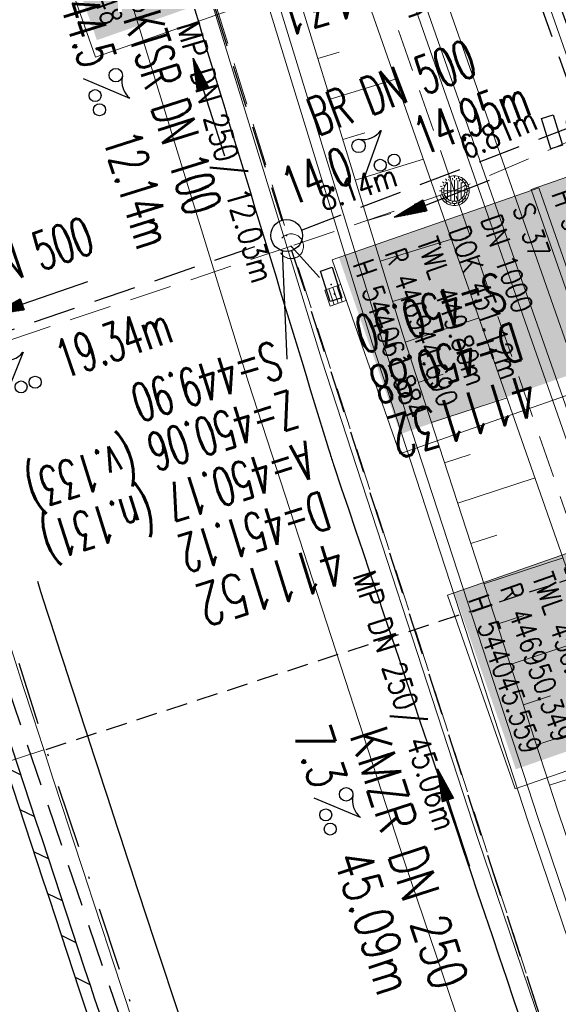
# Model space of a CAD drawing. Extents: x 446577 to 447240, y 443630 to 444842.
# Tile 38 of 71: x 446924 to 446950, y 444023 to 444069. Entities that reach past the tile are written whole.
import ezdxf
from ezdxf.enums import TextEntityAlignment as Align

# ---------------------------------------------------------------- set-up
doc = ezdxf.new("R2010")
doc.units = 0
doc.header["$LTSCALE"] = 2
doc.header["$MEASUREMENT"] = 0
for name, pattern in [('AUSGEZOGEN', [0]), ('GESTRICH-X2', [1.5, 1, -0.5]), ('GESTRICHELT', [0.75, 0.5, -0.25]), ('STRICHPT-X3', [3, 1.5, -0.75, 0, -0.75])]:
    doc.linetypes.add(name, pattern=pattern)
doc.layers.get('0').update_dxf_attribs({"linetype": 'AUSGEZOGEN'})
for name, color, linetype in [('200_ACHSEN', 7, 'CONTINUOUS'), ('210_Text', 7, 'CONTINUOUS'), ('ACHSE', 250, 'STRICHPT-X3'), ('Beschriftung', 7, 'CONTINUOUS'), ('FBR', 8, 'CONTINUOUS'), ('GLOBAL', 7, 'CONTINUOUS'), ('HEKTOM', 250, 'GESTRICHELT'), ('Hintergrund', 7, 'CONTINUOUS'), ('Hintergrundplan', 7, 'CONTINUOUS'), ('KANAL', 7, 'GESTRICH-X2'), ('PFEIL', 7, 'CONTINUOUS'), ('SCHACHTNR', 6, 'CONTINUOUS'), ('SCHLITZRINNE', 8, 'AUSGEZOGEN'), ('SCHSYMBOL', 7, 'AUSGEZOGEN'), ('STRASSE', 8, 'CONTINUOUS'), ('TEXTO', 4, 'CONTINUOUS'), ('TEXTU', 4, 'CONTINUOUS')]:
    doc.layers.add(name, color=color, linetype=linetype)
doc.styles.add('6', font='txt_____.ttf', dxfattribs={"width": 0.8, "height": 1})
doc.styles.add('8', font='txt_____.ttf', dxfattribs={"width": 0.8, "height": 1})
doc.styles.add('ROMANS', font='romans.shx', dxfattribs={"width": 0.8})

# ---------------------------------------------------------------- blocks, each defined once
blk = doc.blocks.new('GST')
at = {"color": 0}
blk.add_circle((0, 0), 0.75, dxfattribs=at)
blk.add_point((0, 0), dxfattribs=at)
blk = doc.blocks.new('10')
blk.add_blockref('GST', (0, 0))
blk = doc.blocks.new('PROM')
blk.add_line((1.566, 1.817), (0.019, 0.015))
for centre, radius in [((0.317, 1.51), 0.317), ((0.943, 0.291), 0.283), ((1.645, 0.287), 0.283)]:
    blk.add_circle(centre, radius)
blk.add_arc((0.992, 2.682), 1.033, 239.1414, 303.3549)
blk = doc.blocks.new('PFEIL2')
at = {"color": 0}
for p, q in [((0.88, 0.002), (-2.401, -0.012)), ((0.881, -0.271), (0.879, 0.276)), ((0.879, 0.276), (2.429, 0.009)), ((0.911, 0.27), (0.879, 0.265)), ((0.965, 0.261), (0.879, 0.246)), ((1.019, 0.252), (0.879, 0.228)), ((1.073, 0.242), (0.879, 0.209)), ((1.127, 0.233), (0.879, 0.191)), ((1.181, 0.224), (0.879, 0.172)), ((1.235, 0.214), (0.879, 0.154)), ((1.289, 0.205), (0.879, 0.135)), ((1.343, 0.196), (0.879, 0.117)), ((1.397, 0.187), (0.879, 0.098)), ((1.451, 0.177), (0.879, 0.08)), ((1.505, 0.168), (0.879, 0.061)), ((1.559, 0.159), (0.88, 0.043)), ((1.613, 0.149), (0.88, 0.024)), ((1.668, 0.14), (0.88, 0.006)), ((1.722, 0.131), (0.88, -0.013)), ((1.776, 0.121), (0.88, -0.031)), ((1.83, 0.112), (0.88, -0.05)), ((1.884, 0.103), (0.88, -0.068)), ((1.938, 0.094), (0.88, -0.087)), ((1.992, 0.084), (0.88, -0.105)), ((2.046, 0.075), (0.88, -0.124)), ((2.1, 0.066), (0.88, -0.142)), ((2.154, 0.056), (0.88, -0.161)), ((2.208, 0.047), (0.88, -0.179)), ((2.262, 0.038), (0.881, -0.198)), ((2.316, 0.029), (0.881, -0.216)), ((2.37, 0.019), (0.881, -0.235)), ((2.424, 0.01), (0.881, -0.253)), ((2.429, 0.009), (0.881, -0.271))]:
    blk.add_line(p, q, dxfattribs=at)
blk = doc.blocks.new('30')
at = {"color": 0}
for p, q in [((-0.75, -0.29), (-0.75, 0.293)), ((-0.75, 0.293), (0.753, 0.293)), ((0.753, 0.293), (0.753, -0.29)), ((0.753, -0.29), (-0.75, -0.29))]:
    blk.add_line(p, q, dxfattribs=at)
blk.add_point((0, 0), dxfattribs=at)
blk = doc.blocks.new('17')
blk.add_lwpolyline([(-0.755, -1.218), (0.748, -1.218), (0.748, -1.801), (-0.755, -1.801)], close=True)
blk.add_blockref('GST', (0, 0))
blk = doc.blocks.new('Muldenschacht')
at = {"color": 18, "lineweight": 9, "true_color": 0x000000}
for p, q in [((-0.351511, 0.488874), (-0.410348, 0.569857)), ((-0.228204, 0.447647), (-0.274147, 0.536581)), ((-0.215015, 0.669384), (-0.184082, 0.574183)), ((-0.096655, 0.595502), (-0.080293, 0.496748)), ((0.001562, 0.503479), (0.001464, -0.497521)), ((0.001513, 0.703679), (0.001513, 0.603579)), ((0.093794, 0.596447), (0.078414, 0.497536)), ((0.218041, 0.669384), (0.187109, 0.574183)), ((0.271415, 0.539517), (0.226431, 0.450094)), ((0.413374, 0.569857), (0.354537, 0.488874)), ((-0.599087, 0.002979), (-0.699187, 0.002979)), ((-0.569691, 0.188574), (-0.664892, 0.219507)), ((-0.492399, 0.083917), (-0.591181, 0.100105)), ((-0.484382, 0.356002), (-0.565365, 0.41484)), ((-0.444073, 0.230912), (-0.53319, 0.276499)), ((0.502013, 0.002979), (-0.498987, 0.002979)), ((0.474843, 0.165641), (-0.471817, 0.165641)), ((-0.350626, 0.358645), (-0.421053, 0.429778)), ((0.38186, 0.328304), (-0.378834, 0.328304)), ((0.425748, 0.42812), (0.355042, 0.357263)), ((0.447803, 0.22953), (0.537061, 0.27484)), ((0.568391, 0.41484), (0.487409, 0.356002)), ((0.4959, 0.080963), (0.594778, 0.096559)), ((0.572718, 0.188574), (0.667918, 0.219507)), ((0.602083, 0.008988), (0.702178, 0.00999)), ((-0.569691, -0.182617), (-0.664892, -0.21355)), ((-0.493148, -0.073251), (-0.59208, -0.088497)), ((-0.484382, -0.350045), (-0.565365, -0.408882)), ((-0.445326, -0.222488), (-0.534694, -0.267581)), ((0.474843, -0.159684), (-0.471817, -0.159684)), ((-0.352742, -0.35058), (-0.423593, -0.421292)), ((0.38186, -0.322346), (-0.378834, -0.322346)), ((-0.228006, -0.441793), (-0.273909, -0.530747)), ((0.271696, -0.533418), (0.226665, -0.444019)), ((0.426841, -0.421069), (0.355953, -0.350395)), ((0.446654, -0.225822), (0.535682, -0.271583)), ((0.487409, -0.350045), (0.568391, -0.408882)), ((0.496174, -0.073247), (0.595107, -0.088493)), ((0.572718, -0.182617), (0.667918, -0.21355)), ((-0.351511, -0.482917), (-0.410348, -0.5639)), ((-0.184082, -0.568226), (-0.215015, -0.663427)), ((-0.079489, -0.490923), (-0.095689, -0.589704)), ((0.001513, -0.597621), (0.001513, -0.697721)), ((0.079714, -0.491374), (0.095355, -0.590245)), ((0.187109, -0.568226), (0.218041, -0.663427)), ((0.354537, -0.482917), (0.413374, -0.5639))]:
    blk.add_line(p, q, dxfattribs=at)
for radius in [0.7007, 0.6006, 0.5005]:
    blk.add_circle((0.001513, 0.002979), radius, dxfattribs=at)
blk = doc.blocks.new('Schacht')
at = {"color": 18, "lineweight": 9, "true_color": 0x000000}
blk.add_circle((0, 0), 0.779, dxfattribs=at)
blk = doc.blocks.new('SK-quadrat Mitte')
at = {"color": 18, "lineweight": 9, "true_color": 0x000000}
for p, q in [((-0.4, 0.4), (-0.4, -0.4)), ((-0.4, 0.4), (0.4, 0.4)), ((-0.2, 0.4), (-0.2, -0.4)), ((0, 0.4), (0, -0.4)), ((0.2, 0.4), (0.2, -0.4)), ((0.4, 0.4), (0.4, -0.4)), ((-0.4, -0.4), (0.4, -0.4))]:
    blk.add_line(p, q, dxfattribs=at)

msp = doc.modelspace()

# ---------------------------------------------------------------- hatches: boundary and pattern name
at = {"layer": 'SCHLITZRINNE'}
h = msp.add_hatch(dxfattribs=at)
h.set_pattern_fill('_USER', color=256, scale=1.5, angle=45, style=0, pattern_type=0)
h.set_pattern_definition([(322.9886, (446836.6, 444435.4555), (0.9029613, 1.1977733), [])])
edge = h.paths.add_edge_path()
edge.add_arc((443111.832, 443902.605), 3762.708, 8.237949, 8.309741, ccw=False)
edge.add_arc((446520.767, 444396.145), 318.231, 7.99109, 8.23795, ccw=False)
edge.add_arc((253459.124, 417293.726), 195272.941, 7.98719511, 7.99108691, ccw=False)
edge.add_arc((449695.908, 444828.286), 2886.155, 187.987194, 188.019207)
edge.add_arc((478554.213, 448893.922), 32029.442, 188.0192069, 188.0307218)
edge.add_arc((640420.622, 471731.273), 195498.946, 188.0307211, 188.03538189)
edge.add_arc((455274.806, 445594.124), 8517.332, 188.0353819, 188.0971516)
edge.add_arc((489167.9, 450416.106), 42751.721, 188.0971513, 188.1247221)
edge.add_arc((449184.272, 444707.99), 2362.699, 188.124722, 188.49575)
edge.add_arc((449950.357, 444822.425), 3137.283, 188.49575, 188.817734)
edge.add_arc((447543.72, 444449.095), 701.862, 188.817734, 189.303528)
edge.add_arc((451782.27, 445143.452), 4996.911, 189.303528, 189.485594)
edge.add_arc((448740.59, 444635.235), 1913.065, 189.485594, 190.210777)
edge.add_arc((449004.187, 444682.715), 2180.905, 190.210777, 190.889971)
edge.add_arc((448612.493, 444607.358), 1782.027, 190.889971, 191.613703)
edge.add_arc((448466.452, 444577.343), 1632.933, 191.613703, 192.369753)
edge.add_arc((450054.509, 444925.622), 3258.733, 192.369753, 192.712319)
edge.add_arc((448394.443, 444551.135), 1556.951, 192.712319, 193.207918)
edge.add_arc((448423.514, 444557.958), 1586.813, 193.207918, 193.562183)
edge.add_arc((449785.723, 444886.559), 2988.095, 193.562183, 193.820345)
edge.add_arc((448360.45, 444535.942), 1520.33, 193.820345, 194.673969)
edge.add_arc((449045.992, 444715.457), 2228.985, 194.673969, 195.378954)
edge.add_arc((447260.209, 444224.277), 376.885, 195.37895, 195.98013)
edge.add_arc((496192.196, 458236.932), 51275.744, 195.9801271, 196.0316672)
edge.add_arc((447192.225, 444157.103), 293.013, 196.03167, 196.92811)
edge.add_arc((450021.91, 445018.344), 3250.86, 196.928113, 197.197245)
edge.add_arc((443111.832, 443902.605), 3762.208, 8.237949, 8.309741, ccw=False)
edge.add_arc((446520.767, 444396.145), 317.731, 7.99109, 8.23795, ccw=False)
edge.add_arc((253459.124, 417293.726), 195272.441, 7.98719511, 7.99108691, ccw=False)
edge.add_arc((449695.908, 444828.286), 2886.655, 187.987194, 188.006968)
edge.add_line((446834.541, 444446.336), (446835.036, 444446.408))
h = msp.add_hatch(dxfattribs=at)
h.set_pattern_fill('_USER', color=256, scale=1.5, angle=45, style=0, pattern_type=0)
h.set_pattern_definition([(331.9152, (446910.9975, 444074.8353), (0.706167, 1.3233776), [])])
edge = h.paths.add_edge_path()
edge.add_arc((443111.832, 443902.605), 3762.708, 8.237949, 8.309741, ccw=False)
edge.add_arc((446520.767, 444396.145), 318.231, 7.99109, 8.23795, ccw=False)
edge.add_arc((253459.124, 417293.726), 195272.941, 7.98719511, 7.99108691, ccw=False)
edge.add_arc((449695.908, 444828.286), 2886.155, 187.987194, 188.019207)
edge.add_arc((478554.213, 448893.922), 32029.442, 188.0192069, 188.0307218)
edge.add_arc((640420.622, 471731.273), 195498.946, 188.0307211, 188.03538189)
edge.add_arc((455274.806, 445594.124), 8517.332, 188.0353819, 188.0971516)
edge.add_arc((489167.9, 450416.106), 42751.721, 188.0971513, 188.1247221)
edge.add_arc((449184.272, 444707.99), 2362.699, 188.124722, 188.49575)
edge.add_arc((449950.357, 444822.425), 3137.283, 188.49575, 188.817734)
edge.add_arc((447543.72, 444449.095), 701.862, 188.817734, 189.303528)
edge.add_arc((451782.27, 445143.452), 4996.911, 189.303528, 189.485594)
edge.add_arc((448740.59, 444635.235), 1913.065, 189.485594, 190.210777)
edge.add_arc((449004.187, 444682.715), 2180.905, 190.210777, 190.889971)
edge.add_arc((448612.493, 444607.358), 1782.027, 190.889971, 191.613703)
edge.add_arc((448466.452, 444577.343), 1632.933, 191.613703, 192.369753)
edge.add_arc((450054.509, 444925.622), 3258.733, 192.369753, 192.712319)
edge.add_arc((448394.443, 444551.135), 1556.951, 192.712319, 193.207918)
edge.add_arc((448423.514, 444557.958), 1586.813, 193.207918, 193.562183)
edge.add_arc((449785.723, 444886.559), 2988.095, 193.562183, 193.820345)
edge.add_arc((448360.45, 444535.942), 1520.33, 193.820345, 194.673969)
edge.add_arc((449045.992, 444715.457), 2228.985, 194.673969, 195.378954)
edge.add_arc((447260.209, 444224.277), 376.885, 195.37895, 195.98013)
edge.add_arc((496192.196, 458236.932), 51275.744, 195.9801271, 196.0316672)
edge.add_arc((447192.225, 444157.103), 293.013, 196.03167, 196.92811)
edge.add_arc((450021.91, 445018.344), 3250.86, 196.928113, 197.197245)
edge.add_arc((447192.225, 444157.103), 293.513, 196.15125, 196.92811)
edge.add_arc((450021.91, 445018.344), 3251.36, 196.928113, 197.197245)

# ---------------------------------------------------------------- linework, layer by layer
at = {"layer": '200_ACHSEN', "color": 8, "lineweight": 9, "true_color": 0x7f7f7f}
msp.add_lwpolyline([(446877.093, 444209.207, -0.004255), (446885.419, 444176.323, 0.024318), (446940.471, 443990.561), (446963.136, 443925.819), (447048.746, 443681.27)], format="xyb", dxfattribs=at)
msp.add_lwpolyline([(446877.093, 444209.207, -0.004255), (446885.419, 444176.323, 0.024318), (446940.471, 443990.561), (446963.136, 443925.819), (447048.746, 443681.27)], format="xyb", dxfattribs=at)
at = {"layer": '210_Text', "color": 2, "lineweight": 9, "true_color": 0xffff00}
msp.add_line((446925.521, 444034.933), (446920.983, 444033.461), dxfattribs=at)
at = {"layer": '210_Text', "color": 18, "lineweight": 9, "true_color": 0x000000}
msp.add_line((446925.521, 444034.933), (446920.983, 444033.461), dxfattribs=at)
at = {"layer": 'ACHSE', "flags": 128}
msp.add_lwpolyline([(446785.2, 444812.39), (446790.978, 444771.625), (446798.52, 444718.411), (446808.52, 444647.862), (446822.553, 444548.851), (446833.078, 444474.594), (446836.586, 444449.841), (446840.095, 444425.088), (446843.603, 444400.336), (446847.111, 444375.583), (446847.688, 444371.511), (446850.727, 444350.846), (446854.65, 444326.156), (446858.882, 444301.517), (446863.422, 444276.933), (446868.271, 444252.408), (446873.427, 444227.946), (446878.889, 444203.55), (446884.657, 444179.224), (446890.729, 444154.973), (446897.105, 444130.8), (446903.784, 444106.709), (446910.765, 444082.704), (446918.046, 444058.788), (446925.627, 444034.965), (446933.506, 444011.239), (446939.848, 443992.83), (446941.674, 443987.611), (446949.933, 443964.015), (446958.191, 443940.418), (446966.45, 443916.822), (446974.708, 443893.225), (446979.199, 443880.392), (446999.483, 443822.435), (447024.259, 443751.646), (447041.503, 443702.373)], dxfattribs=at)
at = {"layer": 'Beschriftung', "color": 18, "lineweight": 9, "true_color": 0x000000}
for points in [[(446934.555, 444080.053), (446937.707, 444071.038), (446927.953, 444067.627), (446924.801, 444076.642), (446934.555, 444080.053)], [(446958.281, 444064.784), (446961.96, 444054.254), (446952.204, 444050.847), (446948.526, 444061.376), (446958.281, 444064.784)], [(446948.895, 444061.463), (446952.088, 444052.321), (446942.333, 444048.914), (446939.14, 444058.056), (446948.895, 444061.463)], [(446954.339, 444045.645), (446957.533, 444036.503), (446947.778, 444033.095), (446944.584, 444042.237), (446954.339, 444045.645)]]:
    msp.add_lwpolyline(points, close=True, dxfattribs=at)
at = {"layer": 'FBR', "flags": 128}
msp.add_lwpolyline([(446878.677, 444195.394, 0.001546), (446880.948, 444185.849, 0.001126), (446884.135, 444172.768, 0.003725), (446889.709, 444150.814, 0.003076), (446896.82, 444124.326, 0.002623), (446897.889, 444120.519, 0.000225), (446910.607, 444076.182, 0.003912), (446911.908, 444071.786, 0.001174), (446916.388, 444057.188)], format="xyb", dxfattribs=at)
at = {"layer": 'FBR'}
for points in [[(446906.283, 444163.064, 0.003557), (446913.219, 444136.335, 0.004717), (446918.783, 444116.265, 0.000024), (446923.206, 444100.879, 0.003676), (446923.236, 444100.778, 0.000171), (446925.25, 444094.15, 0.000048), (446932.443, 444070.518, 0.000065), (446938.908, 444049.294, 0.003486), (446939.03, 444048.902, 0.003745), (446939.222, 444048.317, 0.000068), (446950.069, 444016.112, 0.000011), (446956.461, 443997.144, 0.001698), (446956.504, 443997.019, 0.000349), (446956.714, 443996.41, 0.000013), (446962.54, 443979.58, 0.000005), (446967.365, 443965.643, 0.00002), (446968.622, 443962.013, 0.001124), (446976.568, 443939.234, -0.000431), (446996.335, 443882.82)], [(446980.914, 443981.438, -0.00016), (446969.629, 444013.764, 0.000226), (446960.626, 444039.543, 0.000413), (446960.222, 444040.696, 0.000011), (446944.42, 444085.635, 0.000087), (446942.548, 444090.956, 0.001149)], [(446925.215, 444042.892, 0.0017), (446930.243, 444027.436, 0.003935), (446936.907, 444007.707, 0.000126), (446946.647, 443979.626, 0.000195), (446952.953, 443961.485, 0.000026), (446968.558, 443916.655, 0.000443), (446969.471, 443914.039, 0.00013), (446975.672, 443896.342, -0.000046), (446981.167, 443880.67, -0.00001)]]:
    msp.add_lwpolyline(points, format="xyb", dxfattribs=at)
at = {"layer": 'HEKTOM'}
msp.add_line((446925.629, 444034.961), (446950.562, 444043.074), dxfattribs=at)
at = {"layer": 'Hintergrund', "color": 254, "lineweight": 18, "true_color": 0xcccccc}
for p, q in [((446983.723, 443972.014), (446939.503, 444098.242)), ((446938.633, 444053.372), (446931.09, 444077.915)), ((446938.457, 444067.561), (446939.457, 444067.869)), ((446939.045, 444065.65), (446942.118, 444066.594)), ((446939.632, 444063.738), (446940.681, 444064.06)), ((446940.22, 444061.826), (446943.441, 444062.816)), ((446940.807, 444059.914), (446941.906, 444060.252)), ((446941.395, 444058.003), (446944.764, 444059.038)), ((446941.982, 444056.091), (446943.13, 444056.444)), ((446942.577, 444054.181), (446946.067, 444055.32)), ((446946.01, 444030.758), (446938.633, 444053.372)), ((446943.197, 444052.28), (446944.374, 444052.664)), ((446943.817, 444050.379), (446947.389, 444051.544)), ((446944.437, 444048.477), (446945.642, 444048.87)), ((446945.058, 444046.576), (446948.712, 444047.768)), ((446945.678, 444044.674), (446946.91, 444045.076)), ((446946.298, 444042.773), (446950.034, 444043.992)), ((446946.918, 444040.871), (446948.177, 444041.282)), ((446947.539, 444038.97), (446951.357, 444040.215)), ((446948.159, 444037.069), (446949.445, 444037.488)), ((446948.779, 444035.167), (446952.679, 444036.439)), ((446949.399, 444033.266), (446950.713, 444033.694)), ((446954.598, 444005.431), (446946.01, 444030.758))]:
    msp.add_line(p, q, dxfattribs=at)
for points in [[(446877.093, 444209.207, -0.004255), (446885.419, 444176.323, 0.024318), (446940.471, 443990.561), (446963.136, 443925.819), (447048.746, 443681.27)], [(447044.926, 443796.399), (447045.561, 443803.747, 0.198133), (447034.087, 443840.111), (447031.292, 443843.45, -0.068573), (447026.942, 443850.389, -0.001832), (447026.804, 443850.698, 0.178534), (447025.36, 443852.19), (447021.162, 443854.21, -0.198913), (447019.631, 443855.921), (446938.327, 444087.994, -0.187649), (446938.401, 444090.168), (446940.074, 444094.07, 0.198913), (446940.102, 444096.366), (446933.956, 444114.073, 0.052334), (446921.013, 444141.454)], [(446927.024, 444105.92, -0.017902), (446934.496, 444088.354), (446937.153, 444080.77), (447016.741, 443853.522, -0.092735), (447019.27, 443832.309)]]:
    msp.add_lwpolyline(points, format="xyb", dxfattribs=at)
for points in [[(446927.024, 444105.92), (446929.886, 444096.041), (446934.92, 444079.072), (446942.447, 444054.58), (446949.805, 444032.02), (446958.381, 444006.73), (446963.917, 443990.816), (446973.92, 443962.072), (446974.191, 443961.219), (446983.115, 443935.682), (446990.73, 443913.95), (447000.132, 443887.136), (447008.561, 443862.948), (447018.227, 443835.286), (447019.27, 443832.309)], [(446925.583, 444105.502), (446928.447, 444095.619), (446933.484, 444078.638), (446941.017, 444054.127), (446948.382, 444031.547), (446956.962, 444006.243), (446962.501, 443990.323), (446972.496, 443961.599), (446972.767, 443960.745), (446981.699, 443935.187), (446989.314, 443913.454), (446998.716, 443886.641), (447007.145, 443862.454), (447016.811, 443834.791), (447017.854, 443831.813)], [(446926.063, 444105.641), (446928.926, 444095.76), (446933.962, 444078.783), (446941.493, 444054.278), (446948.857, 444031.705), (446957.435, 444006.406), (446962.973, 443990.488), (446972.971, 443961.756), (446973.242, 443960.903), (446982.171, 443935.352), (446989.786, 443913.619), (446999.188, 443886.806), (447007.617, 443862.619), (447017.283, 443834.956), (447018.326, 443831.978)], [(446936.384, 444089.016), (446939.041, 444081.432), (447018.479, 443854.608)], [(446937.36, 444087.74), (447018.744, 443855.373), (447021.162, 443854.21)]]:
    msp.add_lwpolyline(points, dxfattribs=at)
at = {"layer": 'Hintergrundplan', "color": 254, "lineweight": 18, "true_color": 0xcccccc}
for p, q in [((447024.868, 443854.564), (446939.503, 444098.242)), ((446931.09, 444077.915), (446938.633, 444053.372)), ((446938.457, 444067.561), (446939.457, 444067.869)), ((446939.045, 444065.65), (446942.118, 444066.594)), ((446939.632, 444063.738), (446940.681, 444064.06)), ((446940.22, 444061.826), (446943.441, 444062.816)), ((446940.807, 444059.914), (446941.906, 444060.252)), ((446941.395, 444058.003), (446944.764, 444059.038)), ((446941.982, 444056.091), (446943.13, 444056.444)), ((446942.577, 444054.181), (446946.067, 444055.32)), ((446938.633, 444053.372), (446946.01, 444030.758)), ((446943.197, 444052.28), (446944.374, 444052.664)), ((446943.817, 444050.379), (446947.389, 444051.544)), ((446944.437, 444048.477), (446945.642, 444048.87)), ((446945.058, 444046.576), (446948.712, 444047.768)), ((446945.678, 444044.674), (446946.91, 444045.076)), ((446946.298, 444042.773), (446950.034, 444043.992)), ((446946.918, 444040.871), (446948.177, 444041.282)), ((446947.539, 444038.97), (446951.357, 444040.215)), ((446948.159, 444037.069), (446949.445, 444037.488)), ((446948.779, 444035.167), (446952.679, 444036.439)), ((446949.399, 444033.266), (446950.713, 444033.694)), ((446946.01, 444030.758), (446954.598, 444005.431))]:
    msp.add_line(p, q, dxfattribs=at)
for points in [[(446877.093, 444209.207, -0.004255), (446885.419, 444176.323, 0.024318), (446940.471, 443990.561), (446963.136, 443925.819), (447048.746, 443681.27)], [(446899.976, 444179.391, 0.001546), (446903.93, 444161.861), (446908.525, 444144.055), (446912.882, 444127.913), (446918.765, 444107.026), (446922.569, 444093.896), (446927.62, 444076.867), (446935.177, 444052.278), (446942.57, 444029.614), (446951.169, 444004.253), (446956.716, 443988.311), (446966.684, 443959.664), (446966.957, 443958.807), (446975.917, 443933.166), (446983.534, 443911.428), (446992.934, 443884.62), (447001.361, 443860.438), (447011.029, 443832.77), (447016.491, 443817.181), (447025.514, 443791.385), (447028.583, 443782.756), (447034.062, 443767.029), (447034.957, 443764.566), (447044.02, 443738.609)], [(447044.926, 443796.399), (447045.561, 443803.747, 0.198133), (447034.087, 443840.111), (447031.292, 443843.45, -0.068573), (447026.942, 443850.389, -0.001832), (447026.804, 443850.698, 0.178534), (447025.36, 443852.19), (447021.162, 443854.21, -0.198913), (447019.631, 443855.921), (446938.327, 444087.994, -0.187649), (446938.401, 444090.168), (446940.074, 444094.07, 0.198913), (446940.102, 444096.366), (446933.956, 444114.073, 0.052334), (446921.013, 444141.454)], [(446927.024, 444105.92, -0.017902), (446934.496, 444088.354), (446937.153, 444080.77), (447016.741, 443853.522, -0.092735), (447019.27, 443832.309)]]:
    msp.add_lwpolyline(points, format="xyb", dxfattribs=at)
for points in [[(446927.024, 444105.92), (446929.886, 444096.041), (446934.92, 444079.072), (446942.447, 444054.58), (446949.805, 444032.02), (446958.381, 444006.73), (446963.917, 443990.816), (446973.92, 443962.072), (446974.191, 443961.219), (446983.115, 443935.682), (446990.73, 443913.95), (447000.132, 443887.136), (447008.561, 443862.948), (447018.227, 443835.286), (447019.27, 443832.309)], [(446925.583, 444105.502), (446928.447, 444095.619), (446933.484, 444078.638), (446941.017, 444054.127), (446948.382, 444031.547), (446956.962, 444006.243), (446962.501, 443990.323), (446972.496, 443961.599), (446972.767, 443960.745), (446981.699, 443935.187), (446989.314, 443913.454), (446998.716, 443886.641), (447007.145, 443862.454), (447016.811, 443834.791), (447017.854, 443831.813)], [(446926.063, 444105.641), (446928.926, 444095.76), (446933.962, 444078.783), (446941.493, 444054.278), (446948.857, 444031.705), (446957.435, 444006.406), (446962.973, 443990.488), (446972.971, 443961.756), (446973.242, 443960.903), (446982.171, 443935.352), (446989.786, 443913.619), (446999.188, 443886.806), (447007.617, 443862.619), (447017.283, 443834.956), (447018.326, 443831.978)], [(446936.384, 444089.016), (446939.041, 444081.432), (447018.479, 443854.608)], [(446937.36, 444087.74), (447018.744, 443855.373), (447021.162, 443854.21)]]:
    msp.add_lwpolyline(points, dxfattribs=at)
at = {"layer": 'KANAL'}
for p, q in [((446936.781, 444104.406), (446950.688, 444065.25)), ((446933.563, 444070.063), (446936.75, 444059.938)), ((446937.688, 444059.469), (446950.25, 444064.281)), ((446919.406, 444053.188), (446936.281, 444058.969)), ((446937.219, 444058.5), (446950.656, 444017.031)), ((446918.938, 444052.219), (446934.688, 444005.938))]:
    msp.add_line(p, q, dxfattribs=at)
at = {"layer": 'KANAL', "color": 92, "lineweight": 9, "true_color": 0x00b400}
for p, q in [((446944.899, 444061.327, 451.358), (446935.365, 444088.591, 451.095)), ((446951.155, 444064.019, 451.69), (446944.899, 444061.327, 451.358)), ((446944.899, 444061.327, 451.358), (446937.196, 444058.704, 451.12)), ((446950.558, 444045.002, 451.585), (446944.899, 444061.327, 451.358)), ((446937.196, 444058.704, 451.12), (446901.437, 444046.788, 451.974)), ((446951.064, 444015.833, 451.784), (446937.196, 444058.704, 451.12))]:
    msp.add_line(p, q, dxfattribs=at)
at = {"layer": 'KANAL', "color": 92, "lineweight": 18, "true_color": 0x00b400}
msp.add_line((446937.196, 444058.704, 451.12), (446939.291, 444056.39, 450.896), dxfattribs=at)
at = {"layer": 'KANAL', "color": 92, "lineweight": 9, "true_color": 0x00b400}
msp.add_polyline3d([(446924.488, 444101.21, 450.451), (446933.611, 444070.187, 450.951), (446937.196, 444058.704, 451.12)], dxfattribs=at)
at = {"layer": 'SCHACHTNR'}
msp.add_line((446936.768, 444058.494), (446936.999, 444053.371), dxfattribs=at)
at = {"layer": 'SCHLITZRINNE'}
for p, q in [((446923.737, 444034.098), (446924.428, 444033.765)), ((446924.386, 444032.121), (446925.077, 444031.788)), ((446925.036, 444030.143), (446925.728, 444029.81)), ((446925.688, 444028.164), (446926.38, 444027.831)), ((446926.341, 444026.185), (446927.034, 444025.852)), ((446926.996, 444024.205), (446927.688, 444023.872))]:
    msp.add_line(p, q, dxfattribs=at)
at = {"layer": 'SCHLITZRINNE', "flags": 128}
for points in [[(446918.14, 444051.312, 0.001942), (446927.193, 444023.61, 0.002716), (446933.307, 444005.475, 0.002716)], [(446918.666, 444051.482, 0.001942), (446927.717, 444023.784, 0.002834), (446934.101, 444004.864, 0.000005), (446941.432, 443983.537, 0.000867), (446941.474, 443983.415, 0.000084), (446947.849, 443965.085, 0.000199), (446950.544, 443957.352, 0.000027), (446955.553, 443942.997, 0.000044), (446958.667, 443934.078, 0.000101), (446962.051, 443924.393, 0.000084), (446966.153, 443912.669, 0.000975), (446970.092, 443901.486, -0.001001), (446974.031, 443890.303, -0.000613), (446978.162, 443878.453, 0.000574), (446982.293, 443866.603, 0.000043), (446985.962, 443856.119, 0.000041), (446989.821, 443845.1, 0.000098), (446990.721, 443842.532, -0.000006), (447006.522, 443797.477, -0.000336), (447009.233, 443789.73, -0.000126), (447016.458, 443769.022)]]:
    msp.add_lwpolyline(points, format="xyb", dxfattribs=at)
at = {"layer": 'SCHLITZRINNE'}
msp.add_lwpolyline([(446918.666, 444051.482, 0.001942), (446927.717, 444023.784, 0.002834), (446934.101, 444004.864, 0.000005), (446941.432, 443983.537, 0.000867), (446941.474, 443983.415, 0.000084), (446947.849, 443965.085, 0.000199), (446950.544, 443957.352, 0.000027), (446955.553, 443942.997, 0.000044), (446958.667, 443934.078, 0.000101), (446962.051, 443924.393, 0.000084), (446966.153, 443912.669, 0.000975), (446970.092, 443901.486, -0.001001), (446974.031, 443890.303, -0.000525), (446977.569, 443880.16, 0.000574)], format="xyb", dxfattribs=at)
at = {"layer": 'STRASSE', "flags": 128}
msp.add_lwpolyline([(447047.154, 443891.481, 0.000765), (447038.709, 443915.867, 0.000011), (447031.122, 443937.667, 0.000037), (447028.833, 443944.241, 0.000505), (447025.263, 443954.458, 0.001272), (447023.831, 443958.512, 0.019593), (447023.263, 443959.93, 0.036852), (447022.877, 443960.645, 0.017636), (447022.683, 443960.927, 0.023963), (447022.523, 443961.122, 0.015559), (447022.207, 443961.451, 0.007052), (447021.477, 443962.145, 0.015623), (447020.532, 443962.965, -0.018201), (447019.725, 443963.673, -0.015596), (447019.585, 443963.813, -0.003258), (447018.943, 443964.509, -0.043133), (447018.589, 443964.972, -0.02652), (447018.123, 443965.798)], format="xyb", dxfattribs=at)

# ---------------------------------------------------------------- block references
at = {"layer": 'KANAL'}
for name, p, rotation in [('Muldenschacht', (446944.899, 444061.327), 270), ('SK-quadrat Mitte', (446939.291, 444056.39), 199.2688247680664)]:
    msp.add_blockref(name, p, dxfattribs=dict(at, rotation=rotation))
at = {"layer": 'KANAL', "xscale": 0.75, "yscale": 0.75}
msp.add_blockref('Schacht', (446937.196, 444058.704), dxfattribs=at)
at = {"layer": 'PFEIL'}
for p, rotation in [((446933.309, 444065.258), 107.4943000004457), ((446944.325, 444060.948), 200.9220000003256), ((446925.33, 444056.254), 198.9390000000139), ((446944.867, 444031.737), 107.9687999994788)]:
    msp.add_blockref('PFEIL2', p, dxfattribs=dict(at, rotation=rotation))
at = {"layer": 'SCHSYMBOL'}
for name, p, rotation in [('17', (446950.952, 444064.552), 287.4172000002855), ('10', (446936.984, 444059.212), 287.4436000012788), ('30', (446939.083, 444056.906), 287.5258000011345)]:
    msp.add_blockref(name, p, dxfattribs=dict(at, rotation=rotation))
at = {"layer": 'TEXTU'}
for p, rotation in [((446927.38, 444066.625), 287.4943000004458), ((446940.624, 444061.914), 20.92200000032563), ((446923.648, 444051.482), 18.93900000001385), ((446938.259, 444032.676), 287.9687999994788)]:
    msp.add_blockref('PROM', p, dxfattribs=dict(at, rotation=rotation))

# ---------------------------------------------------------------- texts
at = {"layer": 'Beschriftung', "color": 92, "true_color": 0x00b400, "char_height": 1.1, "attachment_point": 1, "line_spacing_factor": 0.959981, "style": '6'}
for s, insert, rotation in [('MP DN 150/ 28.88m', (446939.636, 444081.783), 289.2743), ('MP DN 250/ 45.06m', (446941.132, 444043.504), 287.9255)]:
    msp.add_mtext(s, dxfattribs=dict(at, insert=insert, rotation=rotation))
at = {"layer": 'Beschriftung', "color": 18, "true_color": 0x000000, "char_height": 1, "attachment_point": 1, "line_spacing_factor": 0.959981, "style": '8', "bg_fill": 1, "box_fill_scale": 1.5, "bg_fill_color": 256, "bg_fill_true_color": 11599800, "bg_fill_transparency": 0}
for s, insert, rotation in [('S 37a^JDN 1000^JDOK 451.09m^JTWL 449.74m^JR 446935.156^JH 544089.148', (446934.248, 444079.416), 289.2743), ('S 37c Bestand^JDN 1000^JDOK 451.69m^JTWL 450.07m^JR 446950.946^JH 544064.575', (446957.974, 444064.147), 289.2551), ('S 37^JDN 1000^JDOK 451.12m^JTWL 449.80m^JR 446944.690^JH 544061.884', (446948.588, 444060.827), 289.2551), ('S 36^JDN 1000^JDOK 451.58m^JTWL 450.12m^JR 446950.349^JH 544045.559', (446954.032, 444045.008), 289.2551)]:
    msp.add_mtext(s, dxfattribs=dict(at, insert=insert, rotation=rotation))
at = {"layer": 'GLOBAL', "color": 92, "true_color": 0x00b400, "char_height": 1.1, "attachment_point": 1, "line_spacing_factor": 0.959981, "style": '6'}
for s, insert, rotation in [('MP DN 250/ 12.03m', (446932.831, 444069.423), 286.3871), ('6.81m', (446945.023, 444063.791), 23.278), ('8.14m', (446938.377, 444061.407), 18.8046)]:
    msp.add_mtext(s, dxfattribs=dict(at, insert=insert, rotation=rotation))
at = {"layer": 'SCHACHTNR', "style": 'ROMANS'}
for s, height, rotation, width, p in [('411131', 2, 197.0915, 0.7, (446943.27, 444072.625)), ('S=450.30', 1.8, 197.5258, 0.6, (446946.952, 444057.497)), ('D=450.88', 1.8, 197.5258, 0.6, (446947.702, 444055.122)), ('S=449.90', 1.8, 197.4436, 0.6, (446936.384, 444054.255)), ('411132', 2, 197.5258, 0.7, (446948.452, 444052.716)), ('Z=450.06 (v.133)', 1.8, 197.4436, 0.6, (446937.143, 444051.942)), ('A=450.17 (n.131)', 1.8, 197.4436, 0.6, (446937.893, 444049.536)), ('D=451.12', 1.8, 197.4436, 0.6, (446938.643, 444047.161)), ('411152', 2, 197.4436, 0.7, (446939.393, 444044.786))]:
    msp.add_text(s, height=height, rotation=rotation, dxfattribs=dict(at, width=width)).set_placement(p)
at = {"layer": 'TEXTO', "style": 'ROMANS'}
for s, rotation, width, p in [('KTSR DN 100', 287.4943, 0.6, (446930.742, 444064.738)), ('BR DN 500', 20.922, 0.6, (446942.262, 444065.354)), ('BR DN 500', 18.939, 0.6, (446924.144, 444057.101)), ('KMZR DN 250', 287.9688, 0.75, (446941.911, 444029.554))]:
    msp.add_text(s, height=1.8, rotation=rotation, dxfattribs=dict(at, width=width)).set_placement(p, align=Align.CENTER)
at = {"layer": 'TEXTU', "style": 'ROMANS'}
for s, rotation, width, p in [('44.5', 287.4943, 0.6, (446926.287, 444070.1)), ('14.95m', 20.922, 0.6, (446943.438, 444062.974)), ('12.14m', 287.4943, 0.6, (446928.287, 444063.757)), ('14.0', 20.922, 0.6, (446937.219, 444060.599)), ('19.34m', 18.939, 0.6, (446926.471, 444052.441)), ('7.3', 287.9688, 0.75, (446937.272, 444035.732)), ('45.09m', 287.9688, 0.75, (446939.178, 444029.826))]:
    msp.add_text(s, height=1.8, rotation=rotation, dxfattribs=dict(at, width=width)).set_placement(p)

doc.saveas('drawing.dxf')
